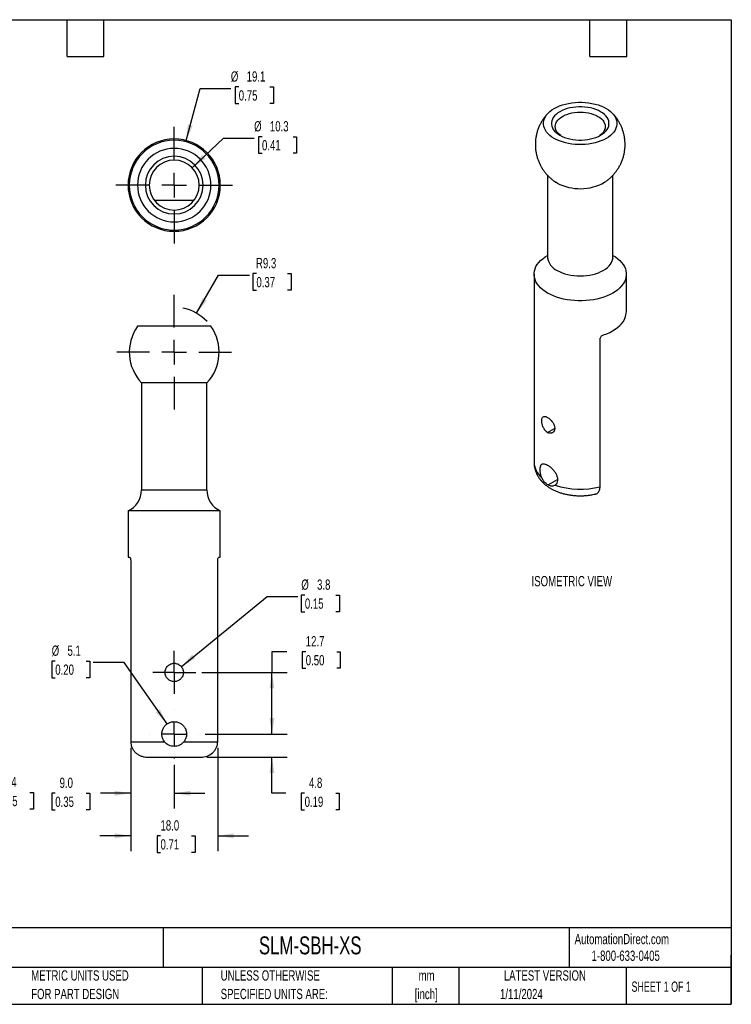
# Model space of a CAD drawing. Header units: millimetres. Extents: x 6 to 273, y 6 to 210.
# Tile 2 of 2: x 126 to 273, y 6 to 210. Entities that reach past the tile are written whole.
import ezdxf

# ---------------------------------------------------------------- set-up
doc = ezdxf.new("R2010")
doc.units = ezdxf.units.MM
doc.linetypes.add('CENTERX2', pattern=[20.32, 12.7, -2.54, 2.54, -2.54])
doc.layers.add('CENTER', color=40, linetype='CENTERX2')
doc.layers.add('DIMENSIONS', color=140, linetype='Continuous', lineweight=25)
doc.layers.add('TEXT', color=140, linetype='Continuous', lineweight=25)
doc.styles.add('SLDTEXTSTYLE0', font='TXT', dxfattribs={"width": 0.7})
doc.styles.add('SLDTEXTSTYLE1', font='TXT', dxfattribs={"width": 0.65})
doc.dimstyles.new('SLDDIMSTYLE0', dxfattribs={"dimtxt": 2.158008, "dimasz": 3.302, "dimexe": 0, "dimexo": 0.0625, "dimgap": 0.539502, "dimtad": 0, "dimtih": 1, "dimtoh": 1, "dimrnd": 1e-09, "dimzin": 12, "dimdsep": 46, "dimtxsty": 'SLDTEXTSTYLE0', "dimsah": 1, "dimcen": 0, "dimadec": 0, "dimazin": 3, "dimtfac": 1, "dimtofl": 0, "dimtmove": 0, "dimatfit": 3, "dimfxl": 0, "dimfrac": 2, "dimtolj": 1, "dimtzin": 12, "dimarcsym": 0})
doc.dimstyles.new('SLDDIMSTYLE1', dxfattribs={"dimtxt": 2.158008, "dimasz": 3.302, "dimexe": 0, "dimexo": 0.0625, "dimgap": 0.539502, "dimtad": 0, "dimtih": 1, "dimtoh": 1, "dimrnd": 1e-09, "dimzin": 12, "dimdsep": 46, "dimtxsty": 'SLDTEXTSTYLE0', "dimsah": 1, "dimcen": 0.09, "dimadec": 0, "dimazin": 3, "dimtfac": 1, "dimtofl": 0, "dimtmove": 0, "dimatfit": 3, "dimfxl": 0, "dimfrac": 2, "dimtolj": 1, "dimtzin": 12, "dimarcsym": 0})
doc.dimstyles.new('SLDDIMSTYLE2', dxfattribs={"dimtxt": 2.158008, "dimasz": 3.302, "dimexe": 0, "dimexo": 0.0625, "dimgap": 0.539502, "dimtad": 0, "dimtih": 1, "dimtoh": 1, "dimrnd": 1e-09, "dimzin": 12, "dimdsep": 46, "dimtxsty": 'SLDTEXTSTYLE0', "dimsah": 1, "dimcen": 0.09, "dimadec": 0, "dimazin": 3, "dimtfac": 1, "dimtmove": 0, "dimatfit": 0, "dimfxl": 0, "dimfrac": 2, "dimtolj": 1, "dimtzin": 12, "dimarcsym": 0})
doc.dimstyles.new('SLDDIMSTYLE3', dxfattribs={"dimtxt": 2.158008, "dimasz": 3.302, "dimexe": 0, "dimexo": 0.0625, "dimgap": 0.539502, "dimtad": 0, "dimtih": 1, "dimtoh": 1, "dimrnd": 1e-09, "dimzin": 4, "dimdsep": 46, "dimtxsty": 'SLDTEXTSTYLE0', "dimsah": 1, "dimcen": 0.09, "dimadec": 0, "dimazin": 1, "dimtfac": 1, "dimtmove": 0, "dimatfit": 0, "dimfxl": 0, "dimfrac": 2, "dimtolj": 1, "dimtzin": 12, "dimarcsym": 0})
doc.dimstyles.new('SLDDIMSTYLE4', dxfattribs={"dimtxt": 2.158008, "dimasz": 3.302, "dimexe": 0, "dimexo": 0.0625, "dimgap": 0.539502, "dimtad": 0, "dimtih": 1, "dimtoh": 1, "dimrnd": 1e-09, "dimzin": 12, "dimdsep": 46, "dimtxsty": 'SLDTEXTSTYLE0', "dimsah": 1, "dimcen": 0, "dimadec": 0, "dimazin": 3, "dimtfac": 1, "dimtofl": 0, "dimtmove": 0, "dimatfit": 3, "dimfxl": 0, "dimfrac": 2, "dimtolj": 1, "dimtzin": 12, "dimarcsym": 0})

# ---------------------------------------------------------------- blocks, each defined once
blk = doc.blocks.new('_D')
at = {"layer": 'DIMENSIONS'}
for p, q in [((162.64, 148.97), (167.19, 156.85)), ((167.19, 156.85), (173.54, 156.85)), ((174.99, 157.15), (174.26, 157.15)), ((174.26, 157.15), (174.26, 153.72)), ((181.4, 157.15), (182.13, 157.15)), ((182.13, 157.15), (182.13, 153.72)), ((174.26, 153.72), (174.99, 153.72)), ((182.13, 153.72), (181.4, 153.72))]:
    blk.add_line(p, q, dxfattribs=at)
blk.add_arc((158, 140.94), 9.27, 42.8767, 78.9046, dxfattribs=at)
blk.add_solid([(162.64, 148.97), (164.73, 151.58), (163.85, 152.08)], dxfattribs=at)
at = {"layer": 'DIMENSIONS', "char_height": 2.117, "attachment_point": 1, "style": 'SLDTEXTSTYLE0'}
for s, insert in [('R9.3', (174.9, 160.37)), ('0.37', (174.99, 156.45))]:
    blk.add_mtext(s, dxfattribs=dict(at, insert=insert))
blk = doc.blocks.new('_D_1')
at = {"layer": 'DIMENSIONS'}
for p, q in [((181.28, 79.12), (178.19, 79.12)), ((178.19, 79.12), (178.19, 74.83)), ((185.17, 79.12), (184.45, 79.12)), ((184.45, 79.12), (184.45, 75.69)), ((191.59, 79.12), (192.31, 79.12)), ((192.31, 79.12), (192.31, 75.69)), ((184.45, 75.69), (185.17, 75.69)), ((192.31, 75.69), (191.59, 75.69)), ((163.72, 74.83), (181.37, 74.83)), ((178.19, 62.13), (178.19, 74.83)), ((164.37, 62.13), (181.37, 62.13))]:
    blk.add_line(p, q, dxfattribs=at)
for points in [[(178.19, 74.83), (177.69, 71.53), (178.7, 71.53)], [(178.19, 62.13), (178.7, 65.43), (177.69, 65.43)]]:
    blk.add_solid(points, dxfattribs=at)
at = {"layer": 'DIMENSIONS', "char_height": 2.117, "attachment_point": 1, "style": 'SLDTEXTSTYLE0'}
for s, insert in [('12.7', (185.17, 82.33)), ('0.50', (185.17, 78.42))]:
    blk.add_mtext(s, dxfattribs=dict(at, insert=insert))
blk = doc.blocks.new('_D_2')
at = {"layer": 'DIMENSIONS'}
for p, q in [((178.19, 62.13), (178.19, 68.48)), ((164.37, 62.13), (181.37, 62.13)), ((164.78, 57.37), (181.37, 57.37)), ((178.19, 49.91), (178.19, 57.37)), ((181.05, 49.91), (178.19, 49.91)), ((184.94, 49.91), (184.22, 49.91)), ((184.22, 49.91), (184.22, 46.48)), ((191.36, 49.91), (192.08, 49.91)), ((192.08, 49.91), (192.08, 46.48)), ((184.22, 46.48), (184.94, 46.48)), ((192.08, 46.48), (191.36, 46.48))]:
    blk.add_line(p, q, dxfattribs=at)
for points in [[(178.19, 62.13), (178.7, 65.43), (177.69, 65.43)], [(178.19, 57.37), (177.69, 54.07), (178.7, 54.07)]]:
    blk.add_solid(points, dxfattribs=at)
at = {"layer": 'DIMENSIONS', "char_height": 2.117, "attachment_point": 1, "style": 'SLDTEXTSTYLE0'}
for s, insert in [('4.8', (185.84, 53.12)), ('0.19', (184.94, 49.21))]:
    blk.add_mtext(s, dxfattribs=dict(at, insert=insert))
blk = doc.blocks.new('_D_3')
at = {"layer": 'DIMENSIONS'}
for p, q in [((149.03, 59.27), (149.03, 37.95)), ((166.99, 59.27), (166.99, 37.95)), ((149.03, 41.12), (142.68, 41.12)), ((155.18, 41.12), (154.46, 41.12)), ((154.46, 41.12), (154.46, 37.69)), ((161.6, 41.12), (162.32, 41.12)), ((162.32, 41.12), (162.32, 37.69)), ((166.99, 41.12), (173.34, 41.12)), ((154.46, 37.69), (155.18, 37.69)), ((162.32, 37.69), (161.6, 37.69))]:
    blk.add_line(p, q, dxfattribs=at)
for points in [[(149.03, 41.12), (145.73, 41.63), (145.73, 40.61)], [(166.99, 41.12), (170.29, 40.61), (170.29, 41.63)]]:
    blk.add_solid(points, dxfattribs=at)
at = {"layer": 'DIMENSIONS', "char_height": 2.117, "attachment_point": 1, "style": 'SLDTEXTSTYLE0'}
for s, insert in [('18.0', (155.18, 44.33)), ('0.71', (155.18, 40.42))]:
    blk.add_mtext(s, dxfattribs=dict(at, insert=insert))
blk = doc.blocks.new('_D_4')
at = {"layer": 'DIMENSIONS'}
for p, q in [((149.03, 59.27), (149.03, 46.73)), ((158.01, 55.77), (158.01, 46.73)), ((133.45, 49.91), (132.73, 49.91)), ((132.73, 49.91), (132.73, 46.48)), ((139.86, 49.91), (140.59, 49.91)), ((140.59, 49.91), (140.59, 46.48)), ((149.03, 49.91), (142.79, 49.91)), ((158.01, 49.91), (164.36, 49.91)), ((132.73, 46.48), (133.45, 46.48)), ((140.59, 46.48), (139.86, 46.48))]:
    blk.add_line(p, q, dxfattribs=at)
for points in [[(149.03, 49.91), (145.73, 50.42), (145.73, 49.4)], [(158.01, 49.91), (161.31, 49.4), (161.31, 50.42)]]:
    blk.add_solid(points, dxfattribs=at)
at = {"layer": 'DIMENSIONS', "char_height": 2.117, "attachment_point": 1, "style": 'SLDTEXTSTYLE0'}
for s, insert in [('9.0', (134.35, 53.12)), ('0.35', (133.45, 49.21))]:
    blk.add_mtext(s, dxfattribs=dict(at, insert=insert))
blk = doc.blocks.new('_D_5')
at = {"layer": 'DIMENSIONS'}
for p, q in [((159.48, 76.03), (177.19, 90.5)), ((177.19, 90.5), (183.54, 90.5)), ((184.99, 90.81), (184.26, 90.81)), ((184.26, 90.81), (184.26, 87.38)), ((191.4, 90.81), (192.13, 90.81)), ((192.13, 90.81), (192.13, 87.38)), ((184.26, 87.38), (184.99, 87.38)), ((192.13, 87.38), (191.4, 87.38))]:
    blk.add_line(p, q, dxfattribs=at)
blk.add_solid([(159.48, 76.03), (162.36, 77.73), (161.72, 78.52)], dxfattribs=at)
at = {"layer": 'DIMENSIONS', "char_height": 2.117, "attachment_point": 1, "style": 'SLDTEXTSTYLE0'}
for s, insert in [('%%c', (184.26, 94.02)), ('3.8', (187.51, 94.02)), ('0.15', (184.99, 90.11))]:
    blk.add_mtext(s, dxfattribs=dict(at, insert=insert))
blk = doc.blocks.new('_D_6')
at = {"layer": 'DIMENSIONS'}
for p, q in [((133.45, 77.18), (132.73, 77.18)), ((132.73, 77.18), (132.73, 73.75)), ((139.86, 77.18), (140.59, 77.18)), ((140.59, 77.18), (140.59, 73.75)), ((147.66, 76.87), (141.31, 76.87)), ((156.54, 64.22), (147.66, 76.87)), ((132.73, 73.75), (133.45, 73.75)), ((140.59, 73.75), (139.86, 73.75))]:
    blk.add_line(p, q, dxfattribs=at)
blk.add_solid([(156.54, 64.22), (155.06, 67.22), (154.23, 66.63)], dxfattribs=at)
at = {"layer": 'DIMENSIONS', "char_height": 2.117, "attachment_point": 1, "style": 'SLDTEXTSTYLE0'}
for s, insert in [('%%c', (132.72, 80.39)), ('5.1', (135.98, 80.39)), ('0.20', (133.45, 76.47))]:
    blk.add_mtext(s, dxfattribs=dict(at, insert=insert))
blk = doc.blocks.new('SW_CENTERMARKSYMBOL_0')
at = {"layer": 'CENTER', "color": 0}
for p, q in [((0, 5.08), (0, 11.811)), ((0, 0), (0, 2.54)), ((-5.08, 0), (-11.811, 0)), ((0, 0), (-2.54, 0)), ((0, 0), (0, -2.54)), ((0, 0), (2.54, 0)), ((5.08, 0), (11.811, 0)), ((0, -5.08), (0, -11.811))]:
    blk.add_line(p, q, dxfattribs=at)
blk = doc.blocks.new('SW_CENTERMARKSYMBOL_1')
at = {"layer": 'CENTER', "color": 0}
for p, q in [((0, 2.54), (0, 4.43865)), ((0, 0), (0, 2.54)), ((-2.54, 0), (-4.43865, 0)), ((0, 0), (-2.54, 0)), ((0, 0), (0, -2.54)), ((0, 0), (2.54, 0)), ((2.54, 0), (4.43865, 0)), ((0, -2.54), (0, -4.43865))]:
    blk.add_line(p, q, dxfattribs=at)
blk = doc.blocks.new('SW_CENTERMARKSYMBOL_2')
at = {"layer": 'CENTER', "color": 0}
for p, q in [((0, 5.08), (0, 5.0927)), ((0, 0), (0, 2.54)), ((-5.08, 0), (-5.0927, 0)), ((0, 0), (-2.54, 0)), ((0, 0), (0, -2.54)), ((0, 0), (2.54, 0)), ((5.08, 0), (5.0927, 0)), ((0, -5.08), (0, -5.0927))]:
    blk.add_line(p, q, dxfattribs=at)
blk = doc.blocks.new('_D_7')
at = {"layer": 'DIMENSIONS'}
for p, q in [((161.74, 178.97), (168.16, 185.1)), ((168.16, 185.1), (174.51, 185.1)), ((176.14, 185.4), (175.42, 185.4)), ((175.42, 185.4), (175.42, 181.97)), ((182.56, 185.4), (183.28, 185.4)), ((183.28, 185.4), (183.28, 181.97)), ((175.42, 181.97), (176.14, 181.97)), ((183.28, 181.97), (182.56, 181.97))]:
    blk.add_line(p, q, dxfattribs=at)
blk.add_solid([(161.74, 178.97), (164.48, 180.88), (163.78, 181.62)], dxfattribs=at)
at = {"layer": 'DIMENSIONS', "char_height": 2.117, "attachment_point": 1, "style": 'SLDTEXTSTYLE0'}
for s, insert in [('%%c', (174.51, 188.61)), ('10.3', (177.77, 188.61)), ('0.41', (176.14, 184.7))]:
    blk.add_mtext(s, dxfattribs=dict(at, insert=insert))
blk = doc.blocks.new('_D_8')
at = {"layer": 'DIMENSIONS'}
for p, q in [((160.47, 184.61), (163.36, 195.37)), ((163.36, 195.37), (169.71, 195.37)), ((171.34, 195.68), (170.61, 195.68)), ((170.61, 195.68), (170.61, 192.25)), ((177.75, 195.68), (178.48, 195.68)), ((178.48, 195.68), (178.48, 192.25)), ((170.61, 192.25), (171.34, 192.25)), ((178.48, 192.25), (177.75, 192.25))]:
    blk.add_line(p, q, dxfattribs=at)
blk.add_solid([(160.47, 184.61), (161.82, 187.67), (160.84, 187.93)], dxfattribs=at)
at = {"layer": 'DIMENSIONS', "char_height": 2.117, "attachment_point": 1, "style": 'SLDTEXTSTYLE0'}
for s, insert in [('%%c', (169.71, 198.89)), ('19.1', (172.97, 198.89)), ('0.75', (171.34, 194.98))]:
    blk.add_mtext(s, dxfattribs=dict(at, insert=insert))
blk = doc.blocks.new('SW_CENTERMARKSYMBOL_3')
at = {"layer": 'CENTER', "color": 0}
for p, q in [((0, 5.08), (0, 12.065)), ((0, 0), (0, 2.54)), ((-5.08, 0), (-12.065, 0)), ((0, 0), (-2.54, 0)), ((0, 0), (0, -2.54)), ((0, 0), (2.54, 0)), ((5.08, 0), (12.065, 0)), ((0, -5.08), (0, -12.065))]:
    blk.add_line(p, q, dxfattribs=at)
blk = doc.blocks.new('_D_9')
at = {"layer": 'DIMENSIONS'}
for p, q in [((112.18, 63.41), (112.18, 46.89)), ((105.83, 59.27), (105.83, 46.89)), ((105.83, 50.07), (99.48, 50.07)), ((112.18, 50.07), (118.89, 50.07)), ((121.81, 50.07), (121.09, 50.07)), ((121.09, 50.07), (121.09, 46.64)), ((128.22, 50.07), (128.95, 50.07)), ((128.95, 50.07), (128.95, 46.64)), ((121.09, 46.64), (121.81, 46.64)), ((128.95, 46.64), (128.22, 46.64))]:
    blk.add_line(p, q, dxfattribs=at)
for points in [[(105.83, 50.07), (102.53, 50.57), (102.53, 49.56)], [(112.18, 50.07), (115.48, 49.56), (115.48, 50.57)]]:
    blk.add_solid(points, dxfattribs=at)
at = {"layer": 'DIMENSIONS', "char_height": 2.117, "attachment_point": 1, "style": 'SLDTEXTSTYLE0'}
for s, insert in [('6.4', (122.71, 53.28)), ('0.25', (121.81, 49.36))]:
    blk.add_mtext(s, dxfattribs=dict(at, insert=insert))

msp = doc.modelspace()

# ---------------------------------------------------------------- linework, layer by layer
for p, q in [((235.104, 177.44), (235.104, 160.563)), ((248.591, 160.563), (248.591, 177.437)), ((237.079, 175.843), (236.831, 175.994)), ((232.322, 157.026), (232.322, 118.139)), ((251.372, 149.249), (251.372, 157.026)), ((158.01, 146.27), (150.428, 146.27)), ((165.592, 146.27), (158.01, 146.27)), ((245.952, 113.177), (245.952, 143.665)), ((151.266, 134.586), (151.266, 112.5)), ((158.01, 134.586), (151.266, 134.586)), ((164.753, 134.586), (158.01, 134.586)), ((164.753, 112.5), (164.753, 134.586)), ((235.112, 124.367), (236.571, 125.209)), ((235.218, 113.524), (237.155, 114.642)), ((151.266, 112.5), (158.01, 112.5)), ((158.01, 112.5), (164.753, 112.5)), ((148.485, 108.17), (148.485, 98.645)), ((158.01, 108.17), (148.485, 108.17)), ((167.535, 108.17), (158.01, 108.17)), ((167.535, 98.645), (167.535, 108.17)), ((148.485, 98.645), (148.795, 98.645)), ((149.029, 97.883), (149.029, 60.545)), ((166.99, 60.545), (166.99, 97.883)), ((167.224, 98.645), (167.535, 98.645)), ((149.029, 60.545), (156.011, 60.545)), ((160.009, 60.545), (166.99, 60.545)), ((152.51, 57.37), (163.509, 57.37))]:
    msp.add_line(p, q)
at = {"flags": 128}
for points in [[(236.486, 185.042), (236.014, 185.34), (235.592, 185.663), (235.224, 186.007), (234.911, 186.369), (234.658, 186.746), (234.467, 187.135), (234.338, 187.532), (234.273, 187.934), (234.273, 188.339), (234.338, 188.741), (234.467, 189.139), (234.658, 189.528), (234.911, 189.905), (235.224, 190.266), (235.592, 190.61), (236.014, 190.933), (236.486, 191.232), (237.004, 191.504), (237.562, 191.748), (238.158, 191.96), (238.785, 192.141), (239.438, 192.287), (240.111, 192.397), (240.8, 192.472), (241.497, 192.509), (242.197, 192.509), (242.895, 192.472), (243.583, 192.397), (244.257, 192.287), (244.91, 192.141), (245.537, 191.96), (246.132, 191.748), (246.691, 191.504), (247.208, 191.232)], [(246.057, 190.567), (245.594, 190.807), (245.09, 191.019), (244.55, 191.199), (243.981, 191.345), (243.388, 191.456), (242.779, 191.531), (242.159, 191.569), (241.536, 191.569), (240.916, 191.531), (240.306, 191.456), (239.714, 191.345), (239.145, 191.199), (238.605, 191.019), (238.101, 190.807), (237.638, 190.567), (237.221, 190.299), (236.855, 190.008), (236.543, 189.697), (236.29, 189.368), (236.097, 189.026), (235.967, 188.674), (235.902, 188.316), (235.902, 187.957), (235.967, 187.599), (236.097, 187.247), (236.29, 186.905), (236.543, 186.576), (236.855, 186.265), (237.221, 185.974), (237.638, 185.707)], [(247.208, 191.232), (247.68, 190.933), (248.102, 190.61), (248.471, 190.266), (248.783, 189.905), (249.036, 189.528), (249.228, 189.139), (249.356, 188.741), (249.421, 188.339), (249.421, 187.934), (249.356, 187.532), (249.228, 187.135), (249.036, 186.746), (248.783, 186.369), (248.471, 186.007), (248.102, 185.663), (247.68, 185.34), (247.208, 185.042), (246.691, 184.769), (246.132, 184.526), (245.537, 184.313), (244.91, 184.133), (244.257, 183.987), (243.583, 183.876), (242.895, 183.802), (242.197, 183.764), (241.497, 183.764), (240.8, 183.802), (240.111, 183.876), (239.438, 183.987), (238.785, 184.133), (238.158, 184.313), (237.562, 184.526), (237.004, 184.769), (236.486, 185.042)], [(237.938, 185.545), (237.813, 185.631), (237.479, 185.904), (237.199, 186.196), (236.977, 186.505), (236.817, 186.826), (236.72, 187.155), (236.688, 187.488), (236.72, 187.822), (236.817, 188.151), (236.977, 188.472), (237.199, 188.781), (237.479, 189.073), (237.813, 189.346), (238.199, 189.595), (238.63, 189.817), (239.102, 190.01), (239.609, 190.172), (240.143, 190.3), (240.699, 190.392), (241.27, 190.448), (241.847, 190.467), (242.425, 190.448), (242.995, 190.392), (243.551, 190.3), (244.086, 190.172), (244.592, 190.01), (245.064, 189.817), (245.495, 189.595)], [(237.638, 185.707), (238.101, 185.466), (238.605, 185.254), (239.145, 185.075), (239.714, 184.928), (240.306, 184.817), (240.916, 184.742), (241.536, 184.705), (242.159, 184.705), (242.779, 184.742), (243.388, 184.817), (243.981, 184.928), (244.55, 185.075), (245.09, 185.254), (245.594, 185.466), (246.057, 185.707), (246.474, 185.974), (246.84, 186.265), (247.152, 186.576), (247.405, 186.905), (247.598, 187.247), (247.727, 187.599), (247.792, 187.957), (247.792, 188.316), (247.727, 188.674), (247.598, 189.026), (247.405, 189.368), (247.152, 189.697), (246.84, 190.008), (246.474, 190.299), (246.057, 190.567)], [(245.495, 189.595), (245.881, 189.346), (246.216, 189.073), (246.496, 188.781), (246.717, 188.472), (246.877, 188.151), (246.974, 187.822), (247.007, 187.488), (246.974, 187.155), (246.877, 186.826), (246.717, 186.505), (246.496, 186.196), (246.216, 185.904), (245.881, 185.631), (245.757, 185.545)], [(235.112, 153.138), (234.579, 153.473), (234.095, 153.831), (233.665, 154.212), (233.29, 154.611), (232.974, 155.028), (232.718, 155.457), (232.525, 155.898), (232.395, 156.346), (232.33, 156.799), (232.33, 157.254), (232.395, 157.707), (232.525, 158.155), (232.718, 158.595), (232.974, 159.025), (233.29, 159.441), (233.665, 159.841), (234.095, 160.222), (234.579, 160.58), (235.104, 160.91)], [(248.582, 160.915), (249.116, 160.58), (249.599, 160.222), (250.03, 159.841), (250.404, 159.441), (250.721, 159.025), (250.976, 158.595), (251.17, 158.155), (251.299, 157.707), (251.364, 157.254), (251.364, 156.799), (251.299, 156.346), (251.17, 155.898), (250.976, 155.457), (250.721, 155.028), (250.404, 154.611), (250.03, 154.212), (249.599, 153.831), (249.116, 153.473), (248.582, 153.138), (248.003, 152.83), (247.382, 152.551), (246.723, 152.303), (246.031, 152.086), (245.31, 151.904), (244.565, 151.756), (243.802, 151.645), (243.025, 151.57), (242.241, 151.532), (241.454, 151.532), (240.669, 151.57), (239.893, 151.645), (239.129, 151.756), (238.385, 151.904), (237.664, 152.086), (236.972, 152.303), (236.312, 152.551), (235.691, 152.83), (235.112, 153.138)], [(237.079, 157.81), (237.569, 157.553), (238.101, 157.326), (238.668, 157.129), (239.267, 156.966), (239.89, 156.837), (240.532, 156.744), (241.186, 156.688), (241.847, 156.67), (242.508, 156.688), (243.163, 156.744), (243.805, 156.837), (244.428, 156.966), (245.026, 157.129), (245.594, 157.326), (246.125, 157.553), (246.616, 157.81), (247.06, 158.093), (247.454, 158.4), (247.795, 158.728), (248.078, 159.073), (248.301, 159.433), (248.461, 159.803), (248.558, 160.181), (248.591, 160.563)], [(246.656, 144.503), (247.322, 144.749), (247.95, 145.027), (248.535, 145.334), (249.075, 145.667), (249.564, 146.026), (250.001, 146.406), (250.381, 146.807), (250.703, 147.224), (250.963, 147.655), (251.161, 148.097), (251.294, 148.547), (251.363, 149.001), (251.372, 149.249)]]:
    msp.add_lwpolyline(points, dxfattribs=at)
for centre, radius, start, end in [((158.01, 175.408), 9.525, 90, 270), ((158.01, 175.408), 9.525, 270, 90), ((158.01, 175.408), 9.266, 90, 270), ((158.01, 175.408), 7.582, 90, 270), ((158.01, 175.408), 9.266, 0, 90), ((158.01, 175.408), 7.582, 270, 90), ((158.01, 175.408), 5.953, 90, 270), ((158.01, 175.408), 5.953, 270, 90), ((158.01, 175.408), 5.159, 90, 270), ((158.01, 175.408), 5.159, 270, 90), ((158.01, 175.408), 9.266, 270, 0), ((241.832, 184.91), 10.237, 242.332, 299.45914), ((238.478, 160.899), 3.392, 185.6948, 245.62534), ((158.015, 140.942), 9.271, 144.92349, 223.28315), ((158.004, 140.942), 9.271, 316.71685, 35.07651), ((236.447, 118.365), 4.131, 183.13456, 231.01991), ((146.503, 112.5), 4.763, 294.58231, 0), ((169.516, 112.5), 4.763, 180, 245.41769), ((241.867, 128.257), 15.623, 250.59189, 285.15747)]:
    msp.add_arc(centre, radius, start, end)
for points, knots in [([(235.278, 190.313), (235.185, 190.221), (234.93, 189.968), (234.554, 189.514), (234.148, 188.958), (233.785, 188.371), (233.456, 187.738), (233.167, 187.059), (232.929, 186.338), (232.752, 185.607), (232.635, 184.87), (232.578, 184.133), (232.58, 183.401), (232.639, 182.676), (232.753, 181.964), (232.921, 181.269), (233.139, 180.594), (233.407, 179.942), (233.72, 179.317), (234.077, 178.722), (234.475, 178.158), (234.911, 177.629), (235.381, 177.137), (235.885, 176.683), (236.371, 176.299), (236.701, 176.084), (236.843, 175.992)], [0, 0, 0, 0, 0.0236781, 0.0653261, 0.1070042, 0.1487113, 0.1904457, 0.2366815, 0.282626, 0.3281524, 0.3732709, 0.4179955, 0.4623395, 0.5063157, 0.549936, 0.5932119, 0.6361543, 0.6787743, 0.7210835, 0.7630947, 0.8048226, 0.8462851, 0.8875042, 0.9285086, 0.9693349, 1, 1, 1, 1]), ([(246.85, 175.993), (246.949, 176.055), (247.242, 176.239), (247.697, 176.59), (248.215, 177.042), (248.697, 177.533), (249.142, 178.058), (249.547, 178.615), (249.909, 179.201), (250.239, 179.835), (250.527, 180.514), (250.765, 181.234), (250.943, 181.966), (251.059, 182.702), (251.116, 183.439), (251.114, 184.172), (251.056, 184.896), (250.941, 185.608), (250.774, 186.304), (250.555, 186.979), (250.288, 187.63), (249.974, 188.255), (249.617, 188.851), (249.219, 189.414), (248.817, 189.909), (248.531, 190.199), (248.405, 190.327)], [0, 0, 0, 0, 0.0212089, 0.0627281, 0.1042701, 0.1458396, 0.187439, 0.2290685, 0.2707271, 0.3124128, 0.3585947, 0.4044856, 0.4499589, 0.4950248, 0.5396973, 0.5839896, 0.6279145, 0.671484, 0.7147094, 0.7576017, 0.800172, 0.8424319, 0.8843942, 0.9260734, 0.9674875, 1, 1, 1, 1]), ([(162.067, 172.233), (161.735, 172.233), (160.945, 172.233), (159.797, 172.233), (158.627, 172.233), (157.653, 172.233), (156.753, 172.233), (155.933, 172.233), (154.994, 172.233), (154.346, 172.233), (153.955, 172.233)], [0, 0, 0, 0, 0.1294623, 0.3075745, 0.4281449, 0.5484659, 0.6479645, 0.7479715, 0.8479035, 1, 1, 1, 1]), ([(155.507, 166.218), (155.502, 166.219), (155.462, 166.23), (155.446, 166.235), (155.457, 166.232), (155.458, 166.232)], [0, 0, 0, 0, 0.1012247, 0.98477873, 1, 1, 1, 1]), ([(235.101, 160.563), (235.099, 160.513), (235.097, 160.418), (235.071, 160.32), (235.052, 160.275), (235.054, 160.279), (235.055, 160.28)], [0, 0, 0, 0, 0.3329634, 0.6325411, 0.8967328, 1, 1, 1, 1]), ([(248.64, 160.279), (248.641, 160.278), (248.645, 160.271), (248.627, 160.307), (248.606, 160.39), (248.588, 160.492), (248.593, 160.55), (248.594, 160.562)], [0, 0, 0, 0, 0.053643, 0.3093772, 0.5910937, 0.9174131, 1, 1, 1, 1]), ([(245.952, 143.665), (245.952, 143.749), (245.972, 143.837), (246.047, 144.01), (246.102, 144.094), (246.3, 144.322), (246.479, 144.443), (246.656, 144.503)], [0, 0, 0, 0, 0.25, 0.25, 0.5, 0.5, 1, 1, 1, 1]), ([(235.112, 124.367), (235.023, 124.418), (234.938, 124.479), (234.772, 124.622), (234.692, 124.704), (234.542, 124.883), (234.472, 124.979), (234.343, 125.185), (234.283, 125.295), (234.124, 125.632), (234.042, 125.872), (233.933, 126.337), (233.905, 126.566), (233.905, 126.87), (233.912, 126.967), (233.939, 127.142), (233.959, 127.221), (234.042, 127.434), (234.123, 127.538), (234.283, 127.631), (234.342, 127.651), (234.471, 127.67), (234.542, 127.669), (234.691, 127.646), (234.77, 127.624), (234.936, 127.561), (235.023, 127.518), (235.112, 127.467)], [0, 0, 0, 0, 0.0625, 0.0625, 0.125, 0.125, 0.1875, 0.1875, 0.25, 0.25, 0.375, 0.375, 0.5, 0.5, 0.5625, 0.5625, 0.625, 0.625, 0.75, 0.75, 0.8125, 0.8125, 0.875, 0.875, 0.9375, 0.9375, 1, 1, 1, 1]), ([(235.112, 127.467), (235.201, 127.416), (235.29, 127.356), (235.469, 127.221), (235.559, 127.145), (235.734, 126.981), (235.818, 126.893), (235.98, 126.706), (236.058, 126.606), (236.27, 126.3), (236.387, 126.08), (236.547, 125.644), (236.59, 125.424), (236.59, 125.12), (236.579, 125.021), (236.538, 124.838), (236.508, 124.753), (236.388, 124.518), (236.272, 124.394), (236.058, 124.271), (235.982, 124.24), (235.82, 124.203), (235.734, 124.195), (235.56, 124.203), (235.471, 124.219), (235.292, 124.275), (235.201, 124.315), (235.112, 124.367)], [0, 0, 0, 0, 0.0625, 0.0625, 0.125, 0.125, 0.1875, 0.1875, 0.25, 0.25, 0.375, 0.375, 0.5, 0.5, 0.5625, 0.5625, 0.625, 0.625, 0.75, 0.75, 0.8125, 0.8125, 0.875, 0.875, 0.9375, 0.9375, 1, 1, 1, 1]), ([(232.327, 118.133), (232.329, 117.989), (232.332, 117.663), (232.405, 117.158), (232.532, 116.624), (232.715, 116.105), (232.948, 115.602), (233.232, 115.116), (233.566, 114.651), (233.95, 114.205), (234.384, 113.783), (234.866, 113.385), (235.396, 113.015), (235.969, 112.676), (236.582, 112.37), (237.229, 112.1), (237.903, 111.869), (238.599, 111.676), (239.311, 111.523), (240.037, 111.408), (240.771, 111.332), (241.51, 111.295), (242.251, 111.297), (242.991, 111.337), (243.724, 111.418), (244.398, 111.524), (244.817, 111.622), (245.002, 111.664)], [0, 0, 0, 0, 0.02843, 0.0647161, 0.100935, 0.1372791, 0.1739426, 0.2111181, 0.2489886, 0.2877127, 0.3274009, 0.3680877, 0.4097079, 0.4520954, 0.4950136, 0.5382114, 0.5814354, 0.6245565, 0.667523, 0.7103319, 0.7530124, 0.7956127, 0.8381922, 0.8808152, 0.9235287, 0.9664015, 1, 1, 1, 1]), ([(233.849, 115.153), (233.766, 115.38), (233.702, 115.608), (233.63, 115.948), (233.61, 116.061), (233.579, 116.281), (233.568, 116.387), (233.548, 116.698), (233.552, 116.894), (233.593, 117.235), (233.631, 117.386), (233.714, 117.568), (233.745, 117.623), (233.818, 117.718), (233.858, 117.758), (233.992, 117.858), (234.097, 117.896), (234.342, 117.915), (234.477, 117.896), (234.778, 117.803), (234.941, 117.73), (235.112, 117.631)], [0, 0, 0, 0, 0.125, 0.125, 0.1875, 0.1875, 0.25, 0.25, 0.375, 0.375, 0.5, 0.5, 0.5625, 0.5625, 0.625, 0.625, 0.75, 0.75, 0.875, 0.875, 1, 1, 1, 1]), ([(235.112, 117.631), (235.283, 117.532), (235.456, 117.412), (235.718, 117.201), (235.806, 117.125), (235.976, 116.967), (236.06, 116.884), (236.303, 116.624), (236.458, 116.435), (236.726, 116.045), (236.844, 115.839), (236.981, 115.53), (237.02, 115.427), (237.085, 115.22), (237.112, 115.115), (237.167, 114.808), (237.173, 114.611), (237.126, 114.235), (237.072, 114.064), (236.91, 113.758), (236.804, 113.627), (236.676, 113.521)], [0, 0, 0, 0, 0.125, 0.125, 0.1875, 0.1875, 0.25, 0.25, 0.375, 0.375, 0.5, 0.5, 0.5625, 0.5625, 0.625, 0.625, 0.75, 0.75, 0.875, 0.875, 1, 1, 1, 1]), ([(235.218, 113.524), (235.082, 113.603), (234.947, 113.697), (234.682, 113.917), (234.551, 114.044), (234.189, 114.459), (233.981, 114.79), (233.849, 115.153)], [0, 0, 0, 0, 0.25, 0.25, 0.5, 0.5, 1, 1, 1, 1]), ([(236.676, 113.521), (236.573, 113.437), (236.467, 113.375), (236.243, 113.294), (236.124, 113.275), (235.879, 113.278), (235.752, 113.3), (235.489, 113.384), (235.355, 113.445), (235.218, 113.524)], [0, 0, 0, 0, 0.25, 0.25, 0.5, 0.5, 0.75, 0.75, 1, 1, 1, 1]), ([(244.999, 111.676), (245.062, 111.687), (245.239, 111.72), (245.477, 111.883), (245.703, 112.135), (245.855, 112.462), (245.939, 112.81), (245.948, 113.064), (245.952, 113.177)], [0, 0, 0, 0, 0.1069724, 0.3026658, 0.498294, 0.6781559, 0.8579944, 1, 1, 1, 1]), ([(148.795, 98.645), (148.821, 98.645), (148.849, 98.625), (148.903, 98.551), (148.929, 98.496), (148.998, 98.288), (149.029, 98.089), (149.029, 97.883)], [0, 0, 0, 0, 0.25, 0.25, 0.5, 0.5, 1, 1, 1, 1]), ([(166.99, 97.883), (166.99, 97.985), (166.997, 98.086), (167.025, 98.272), (167.044, 98.357), (167.113, 98.565), (167.172, 98.645), (167.224, 98.645)], [0, 0, 0, 0, 0.25, 0.25, 0.5, 0.5, 1, 1, 1, 1]), ([(158.01, 72.933), (157.884, 72.933), (157.76, 72.946), (157.517, 72.994), (157.397, 73.031), (157.167, 73.126), (157.058, 73.185), (156.852, 73.322), (156.754, 73.402), (156.492, 73.664), (156.351, 73.875), (156.161, 74.332), (156.111, 74.582), (156.111, 74.955), (156.123, 75.081), (156.172, 75.325), (156.208, 75.443), (156.351, 75.788), (156.49, 75.997), (156.755, 76.262), (156.85, 76.34), (157.055, 76.478), (157.166, 76.538), (157.396, 76.633), (157.514, 76.669), (157.758, 76.718), (157.884, 76.731), (158.01, 76.731)], [0, 0, 0, 0, 0.0625, 0.0625, 0.125, 0.125, 0.1875, 0.1875, 0.25, 0.25, 0.375, 0.375, 0.5, 0.5, 0.5625, 0.5625, 0.625, 0.625, 0.75, 0.75, 0.8125, 0.8125, 0.875, 0.875, 0.9375, 0.9375, 1, 1, 1, 1]), ([(158.01, 76.731), (158.135, 76.731), (158.259, 76.718), (158.502, 76.67), (158.623, 76.633), (158.853, 76.538), (158.961, 76.48), (159.168, 76.342), (159.265, 76.262), (159.527, 76), (159.668, 75.789), (159.858, 75.332), (159.908, 75.082), (159.908, 74.709), (159.896, 74.583), (159.848, 74.34), (159.812, 74.221), (159.669, 73.876), (159.529, 73.667), (159.265, 73.402), (159.169, 73.324), (158.964, 73.186), (158.853, 73.126), (158.624, 73.031), (158.505, 72.995), (158.261, 72.946), (158.135, 72.933), (158.01, 72.933)], [0, 0, 0, 0, 0.0625, 0.0625, 0.125, 0.125, 0.1875, 0.1875, 0.25, 0.25, 0.375, 0.375, 0.5, 0.5, 0.5625, 0.5625, 0.625, 0.625, 0.75, 0.75, 0.8125, 0.8125, 0.875, 0.875, 0.9375, 0.9375, 1, 1, 1, 1]), ([(156.011, 60.545), (155.862, 60.732), (155.742, 60.936), (155.605, 61.267), (155.567, 61.382), (155.507, 61.613), (155.486, 61.73), (155.446, 62.085), (155.454, 62.329), (155.534, 62.799), (155.609, 63.031), (155.764, 63.351), (155.823, 63.454), (155.955, 63.651), (156.029, 63.746), (156.266, 64.011), (156.448, 64.165), (156.852, 64.42), (157.068, 64.517), (157.528, 64.65), (157.768, 64.685), (158.01, 64.685)], [0, 0, 0, 0, 0.125, 0.125, 0.1875, 0.1875, 0.25, 0.25, 0.375, 0.375, 0.5, 0.5, 0.5625, 0.5625, 0.625, 0.625, 0.75, 0.75, 0.875, 0.875, 1, 1, 1, 1]), ([(158.01, 64.685), (158.251, 64.685), (158.487, 64.651), (158.832, 64.552), (158.946, 64.51), (159.163, 64.413), (159.267, 64.357), (159.568, 64.167), (159.753, 64.012), (160.068, 63.66), (160.203, 63.459), (160.358, 63.139), (160.403, 63.029), (160.476, 62.802), (160.505, 62.684), (160.566, 62.331), (160.573, 62.092), (160.52, 61.612), (160.461, 61.382), (160.279, 60.939), (160.158, 60.732), (160.009, 60.545)], [0, 0, 0, 0, 0.125, 0.125, 0.1875, 0.1875, 0.25, 0.25, 0.375, 0.375, 0.5, 0.5, 0.5625, 0.5625, 0.625, 0.625, 0.75, 0.75, 0.875, 0.875, 1, 1, 1, 1]), ([(149.029, 60.545), (149.029, 60.324), (149.054, 60.107), (149.148, 59.683), (149.219, 59.472), (149.403, 59.076), (149.515, 58.89), (149.78, 58.539), (149.93, 58.379), (150.257, 58.092), (150.438, 57.963), (150.817, 57.745), (151.015, 57.655), (151.427, 57.511), (151.642, 57.457), (152.073, 57.387), (152.29, 57.37), (152.51, 57.37)], [0, 0, 0, 0, 0.125, 0.125, 0.25, 0.25, 0.375, 0.375, 0.5, 0.5, 0.625, 0.625, 0.75, 0.75, 0.875, 0.875, 1, 1, 1, 1]), ([(158.01, 59.579), (157.816, 59.579), (157.627, 59.601), (157.255, 59.686), (157.071, 59.751), (156.556, 59.999), (156.249, 60.244), (156.011, 60.545)], [0, 0, 0, 0, 0.25, 0.25, 0.5, 0.5, 1, 1, 1, 1]), ([(160.009, 60.545), (159.89, 60.394), (159.755, 60.26), (159.458, 60.021), (159.293, 59.917), (158.95, 59.751), (158.769, 59.687), (158.393, 59.601), (158.203, 59.579), (158.01, 59.579)], [0, 0, 0, 0, 0.25, 0.25, 0.5, 0.5, 0.75, 0.75, 1, 1, 1, 1]), ([(163.509, 57.37), (163.949, 57.37), (164.38, 57.437), (165.212, 57.727), (165.59, 57.942), (166.088, 58.377), (166.237, 58.536), (166.499, 58.883), (166.614, 59.072), (166.799, 59.47), (166.87, 59.676), (166.965, 60.102), (166.99, 60.323), (166.99, 60.545)], [0, 0, 0, 0, 0.25, 0.25, 0.5, 0.5, 0.625, 0.625, 0.75, 0.75, 0.875, 0.875, 1, 1, 1, 1])]:
    msp.add_open_spline(points, degree=3, knots=knots)
at = {"layer": 'TEXT'}
for p, q in [((6.35, 209.55), (273.05, 209.55)), ((135.89, 201.93), (135.89, 209.55)), ((143.51, 201.93), (143.51, 209.55)), ((243.84, 201.93), (243.84, 209.55)), ((251.46, 201.93), (251.46, 209.55)), ((273.05, 209.55), (273.05, 6.35)), ((135.89, 201.93), (143.51, 201.93)), ((243.84, 201.93), (251.46, 201.93)), ((273.05, 22.126), (6.35, 22.126)), ((155.759, 22.126), (155.759, 13.97)), ((239.575, 22.126), (239.575, 13.97)), ((273.05, 6.35), (273.05, 16.51)), ((273.05, 13.97), (6.35, 13.97)), ((163.78, 13.97), (163.78, 6.35)), ((203.024, 13.97), (203.024, 6.35)), ((216.812, 13.97), (216.812, 6.35)), ((251.349, 13.97), (251.349, 6.35)), ((6.35, 6.35), (273.05, 6.35))]:
    msp.add_line(p, q, dxfattribs=at)

# ---------------------------------------------------------------- block references
at = {"layer": 'CENTER'}
for name, p in [('SW_CENTERMARKSYMBOL_3', (158.01, 175.408)), ('SW_CENTERMARKSYMBOL_0', (158.004, 140.942)), ('SW_CENTERMARKSYMBOL_1', (158.01, 74.832)), ('SW_CENTERMARKSYMBOL_2', (158.01, 62.132))]:
    msp.add_blockref(name, p, dxfattribs=at)

# ---------------------------------------------------------------- texts
at = {"color": 179, "linetype": 'Continuous', "lineweight": 18, "char_height": 2.11667, "attachment_point": 1, "style": 'SLDTEXTSTYLE0'}
for s, insert in [('AutomationDirect.com', (240.695, 20.877)), ('1-800-633-0405', (244.192, 17.437))]:
    msp.add_mtext(s, dxfattribs=dict(at, insert=insert))
at = {"layer": 'DIMENSIONS', "insert": (231.804, 94.737), "char_height": 2.11667, "attachment_point": 1, "style": 'SLDTEXTSTYLE0'}
msp.add_mtext('ISOMETRIC VIEW', dxfattribs=at)
at = {"layer": 'TEXT'}
for s, insert, char_height, attachment_point, style in [('SLM-SBH-XS', (175.502, 20.364), 3.7042, 1, 'SLDTEXTSTYLE0'), ('METRIC UNITS USED', (128.478, 13.364), 2.11667, 1, 'SLDTEXTSTYLE0'), ('UNLESS OTHERWISE', (167.608, 13.364), 2.11667, 1, 'SLDTEXTSTYLE0'), ('mm', (210.13, 13.361), 2.1167, 2, 'SLDTEXTSTYLE0'), ('LATEST VERSION', (234.552, 13.364), 2.11667, 2, 'SLDTEXTSTYLE0'), ('SHEET 1 OF 1', (252.441, 11.051), 2.11667, 1, 'SLDTEXTSTYLE1'), ('FOR PART DESIGN', (128.478, 9.542), 2.11667, 1, 'SLDTEXTSTYLE0'), ('SPECIFIED UNITS ARE:', (167.608, 9.542), 2.11667, 1, 'SLDTEXTSTYLE0'), ('[inch]', (210.047, 9.539), 2.1167, 2, 'SLDTEXTSTYLE0'), ('1/11/2024', (229.701, 9.528), 2.1167, 2, 'SLDTEXTSTYLE0')]:
    msp.add_mtext(s, dxfattribs=dict(at, insert=insert, char_height=char_height, attachment_point=attachment_point, style=style))

# ---------------------------------------------------------------- dimensions: what is measured, and where the dimension line sits
at = {"layer": 'DIMENSIONS'}
for p1, p2, picture, middle in [((155.544, 166.208), (160.475, 184.609), '_D_8', (174.545, 195.374)), ((154.277, 171.847), (161.742, 178.97), '_D_7', (179.349, 185.098)), ((156.539, 73.631), (159.48, 76.033), '_D_5', (188.194, 90.503)), ((159.4762, 60.0427), (156.5431, 64.2214), '_D_6', (136.6579, 76.8719))]:
    dim = msp.add_diameter_dim_2p(p1=p1, p2=p2, dimstyle='SLDDIMSTYLE4', dxfattribs=at)
    dim.commit()
    dim.dimension.update_dxf_attribs({"geometry": picture, "text_midpoint": middle, "dimtype": 163})
dim = msp.add_radius_dim(center=(158.004, 140.942), mpoint=(162.64, 148.971), dimstyle='SLDDIMSTYLE0', dxfattribs=at)
dim.commit()
dim.dimension.update_dxf_attribs({"geometry": '_D', "text_midpoint": (178.195, 156.85), "dimtype": 164})
for base, p1, p2, angle, dimstyle, picture, middle in [((178.195, 74.832), (163.102, 62.132), (162.448, 74.832), 90, 'SLDDIMSTYLE1', '_D_1', (178.195, 79.121)), ((178.195, 57.37), (163.102, 62.132), (163.509, 57.37), 90, 'SLDDIMSTYLE2', '_D_2', (178.195, 49.908)), ((149.029, 49.908), (158.01, 57.039), (149.029, 60.545), 0, 'SLDDIMSTYLE3', '_D_4', (136.658, 49.908)), ((166.99, 41.122), (149.029, 60.545), (166.99, 60.545), 0, 'SLDDIMSTYLE3', '_D_3', (158.39, 41.122))]:
    dim = msp.add_linear_dim(base=base, p1=p1, p2=p2, angle=angle, dimstyle=dimstyle, dxfattribs=at)
    dim.commit()
    dim.dimension.update_dxf_attribs({"geometry": picture, "text_midpoint": middle, "dimtype": 160})
dim = msp.add_linear_dim(base=(112.178, 50.066), p1=(105.828, 60.545), p2=(112.178, 64.685), dimstyle='SLDDIMSTYLE2', dxfattribs=at)
dim.commit()
dim.dimension.update_dxf_attribs({"geometry": '_D_9', "text_midpoint": (125.017, 50.066), "dimtype": 160})

doc.saveas('drawing.dxf')
